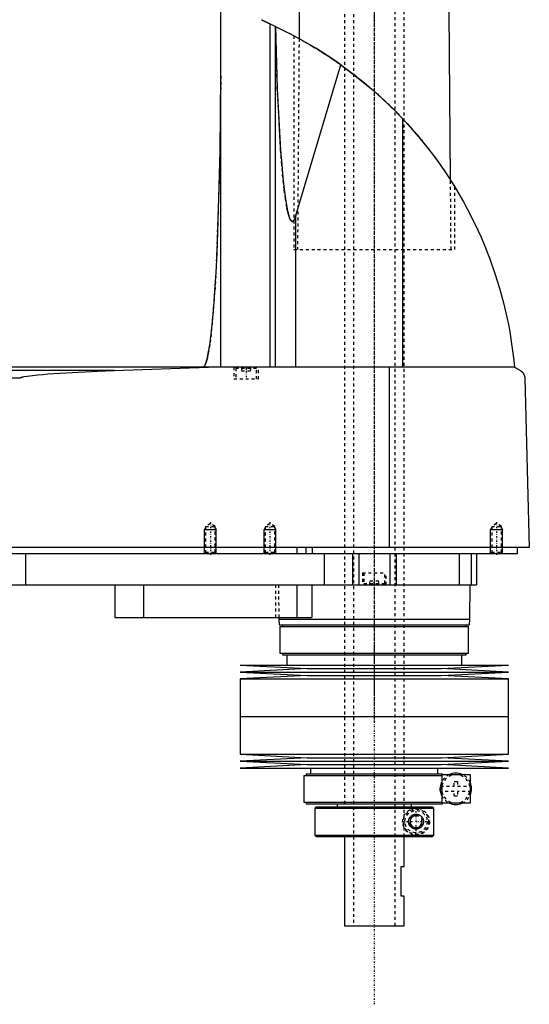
# Model space of a CAD drawing. Extents: x -139 to 702, y -137 to 442.
# Tile 5 of 6: x 531 to 702, y -137 to 194. Entities that reach past the tile are written whole.
import ezdxf

# ---------------------------------------------------------------- set-up
doc = ezdxf.new("R2010")
doc.units = 0
doc.linetypes.add('CENTER', pattern=[1.5, 0.45, -0.5, 0.05, -0.5])
doc.linetypes.add('DASHED', pattern=[2, 1, -1])
for name, color, linetype in [('AM_0', 7, 'CONTINUOUS'), ('AM_10', 7, 'CONTINUOUS'), ('AM_3', 7, 'DASHED'), ('AM_7', 7, 'CENTER')]:
    doc.layers.add(name, color=color, linetype=linetype)

msp = doc.modelspace()

# ---------------------------------------------------------------- linework, layer by layer
at = {"layer": 'AM_0', "color": 7, "linetype": 'CONTINUOUS'}
for p, q in [((598.5, 77.05), (598.5, 200.01)), ((624.83, 196.5), (624.76, 187.27)), ((675.58, 139.77), (675.17, 196.5)), ((615.04, 77.05), (615.04, 192.21)), ((615.04, 192.21), (621.5, 189)), ((616.82, 77.05), (616.82, 191.34)), ((623, 188.22), (624.76, 187.27)), ((623.7, 127.93), (638.83, 178.45)), ((659.54, 77.05), (659.54, 160.38)), ((675.58, 139.76), (677, 137.5)), ((623.7, 77.05), (623.7, 127.93)), ((697, 77.05), (305.5, 77.05)), ((562.76, 75.85), (594.4, 77.05)), ((655.15, 16.5), (655.15, 77.05)), ((697, 77.05), (699, 75.85)), ((562.76, 75.85), (352.3, 75.85)), ((531.04, 73.35), (385.14, 73.35)), ((700.5, 73.35), (702, 16.5)), ((702, 16.5), (300.5, 16.5)), ((344, 14.5), (698, 14.5)), ((533, 14.5), (533, 4)), ((624, 16.5), (624, 14.5)), ((627, 16.5), (627, 14.5)), ((629.15, 16.5), (629.15, 14.5)), ((633.21, 14.5), (633.21, 4)), ((642.7, 14.5), (642.7, 4)), ((644.81, 14.5), (644.81, 4)), ((655.19, 14.5), (655.19, 4)), ((657.3, 14.5), (657.3, 4)), ((678.5, 14.5), (678.5, 4)), ((682.5, 14.5), (682.5, 4)), ((684.3, 14.5), (684.3, 4)), ((698, 14.5), (698, 16.5)), ((488, 4), (684.3, 4)), ((563, 4), (563, -7)), ((572.56, 4), (572.56, -7)), ((624, 4), (624, -7)), ((629, 4), (629, -7)), ((682, -7.5), (682.17, 4)), ((563, -7), (629, -7)), ((617.99, -7), (618, -7.5)), ((618, -7.5), (618.1, -9.5)), ((618, -7.5), (682, -7.5)), ((618.1, -9.5), (681.9, -9.5)), ((619.15, -9.5), (619.15, -10)), ((680.85, -10), (680.85, -9.5)), ((681.9, -9.5), (682, -7.5)), ((618.35, -10), (618.35, -19)), ((618.35, -10), (681.65, -10)), ((681.65, -19), (681.65, -10)), ((618.35, -19), (681.65, -19)), ((619.15, -19), (619.15, -19.5)), ((619.15, -19.5), (680.85, -19.5)), ((620.65, -19.5), (620.65, -23)), ((679.35, -23), (679.35, -19.5)), ((680.85, -19.5), (680.85, -19)), ((605, -23), (627.5, -24.15)), ((605, -23), (695, -23)), ((672.5, -24.15), (695, -23)), ((627.5, -24.15), (605, -25.3)), ((605, -25.3), (627.5, -26.45)), ((605, -25.3), (695, -25.3)), ((627.5, -24.15), (672.5, -24.15)), ((695, -25.3), (672.5, -24.15)), ((672.5, -26.45), (695, -25.3)), ((627.5, -26.45), (605, -27.6)), ((605, -27.6), (605, -40.25)), ((605, -27.6), (695, -27.6)), ((627.5, -26.45), (672.5, -26.45)), ((695, -27.6), (672.5, -26.45)), ((695, -40.25), (695, -27.6)), ((605, -40.25), (695, -40.25)), ((605, -40.25), (605, -52.9)), ((605, -40.25), (695, -40.25)), ((695, -52.9), (695, -40.25)), ((605, -52.9), (627.5, -54.05)), ((605, -52.9), (695, -52.9)), ((627.5, -54.05), (605, -55.2)), ((605, -55.2), (627.5, -56.35)), ((605, -55.2), (695, -55.2)), ((627.5, -54.05), (672.5, -54.05)), ((672.5, -54.05), (695, -52.9)), ((695, -55.2), (672.5, -54.05)), ((672.5, -56.35), (695, -55.2)), ((627.5, -56.35), (605, -57.5)), ((605, -57.5), (695, -57.5)), ((627.5, -56.35), (672.5, -56.35)), ((628.65, -57.5), (628.65, -59.5)), ((671.35, -59.5), (671.35, -57.5)), ((695, -57.5), (672.5, -56.35)), ((626.35, -60), (626.35, -69)), ((626.35, -60), (672.8, -60)), ((627.15, -59.5), (627.15, -60)), ((627.15, -59.5), (672.85, -59.5)), ((672.8, -59.7), (682.15, -59.7)), ((672.8, -69.3), (672.8, -59.7)), ((672.85, -59.7), (672.85, -59.5)), ((682.15, -59.7), (682.15, -69.3)), ((626.35, -69), (672.8, -69)), ((627.15, -69), (627.15, -69.5)), ((682.15, -69.3), (672.8, -69.3)), ((672.85, -69.5), (672.85, -69.3)), ((627.15, -69.5), (672.85, -69.5)), ((630.5, -70.5), (630, -71)), ((630, -71), (630, -80)), ((630, -71), (669.99, -71)), ((630.5, -70.5), (669.49, -70.5)), ((637.5, -69.5), (637.5, -70.5)), ((662.5, -70.5), (662.5, -69.5)), ((669.99, -71), (669.49, -70.5)), ((669.99, -80), (669.99, -71)), ((630, -80), (630.5, -80.5)), ((630, -80), (669.99, -80)), ((630.5, -80.5), (669.49, -80.5)), ((640, -80.5), (640, -110.5)), ((660, -90.5), (660, -80.5)), ((669.49, -80.5), (669.99, -80)), ((659, -100.5), (659, -90.5)), ((659, -90.5), (660, -90.5)), ((660, -100.5), (659, -100.5)), ((660, -110.5), (660, -100.5)), ((640, -110.5), (660, -110.5))]:
    msp.add_line(p, q, dxfattribs=at)
for points in [[(612.13, 193.63, 0), (612.3, 193.55, 0), (612.38, 193.51, 0), (612.47, 193.47, 0), (612.63, 193.39, 0), (612.79, 193.31, 0), (612.87, 193.27, 0), (612.95, 193.23, 0), (613.1, 193.16, 0), (613.24, 193.09, 0), (613.32, 193.05, 0), (613.39, 193.02, 0), (613.53, 192.95, 0), (613.67, 192.88, 0), (613.81, 192.82, 0), (613.94, 192.75, 0), (614.07, 192.69, 0), (614.13, 192.66, 0), (614.19, 192.63, 0), (614.31, 192.57, 0), (614.42, 192.51, 0), (614.53, 192.46, 0), (614.64, 192.41, 0), (614.74, 192.36, 0), (614.79, 192.34, 0), (614.83, 192.32, 0), (614.92, 192.27, 0), (615, 192.23, 0), (615.04, 192.21, 0)], [(616.84, 191.33, 0), (617.47, 170.39, 0), (618.57, 149.87, 0), (618.94, 145, 0), (619.34, 140.63, 0), (619.54, 138.64, 0), (619.75, 136.79, 0), (620.19, 133.5, 0), (620.63, 130.78, 0), (620.9, 129.47, 0), (620.98, 129.13, 0), (621.06, 128.81, 0), (621.09, 128.65, 0), (621.13, 128.5, 0), (621.21, 128.22, 0), (621.29, 127.95, 0), (621.37, 127.69, 0), (621.45, 127.46, 0), (621.52, 127.24, 0), (621.56, 127.13, 0), (621.6, 127.03, 0), (621.68, 126.85, 0), (621.76, 126.68, 0), (621.84, 126.53, 0), (621.92, 126.39, 0), (621.97, 126.32, 0), (621.98, 126.3, 0), (621.99, 126.29, 0), (622, 126.28, 0), (622.01, 126.27, 0), (622.02, 126.25, 0), (622.03, 126.23, 0), (622.04, 126.22, 0), (622.05, 126.22, 0), (622.06, 126.2, 0), (622.07, 126.18, 0), (622.08, 126.18, 0), (622.09, 126.17, 0), (622.1, 126.15, 0), (622.11, 126.14, 0), (622.13, 126.13, 0), (622.14, 126.11, 0), (622.15, 126.1, 0), (622.16, 126.09, 0), (622.16, 126.09, 0), (622.18, 126.08, 0), (622.19, 126.06, 0), (622.2, 126.05, 0), (622.22, 126.04, 0), (622.23, 126.03, 0), (622.24, 126.03, 0), (622.24, 126.02, 0), (622.26, 126.01, 0), (622.27, 126.01, 0), (622.28, 126, 0), (622.28, 126, 0), (622.3, 125.99, 0), (622.31, 125.98, 0), (622.32, 125.98, 0), (622.32, 125.98, 0), (622.34, 125.97, 0), (622.35, 125.97, 0), (622.36, 125.96, 0), (622.38, 125.96, 0), (622.39, 125.95, 0), (622.4, 125.95, 0), (622.4, 125.95, 0), (622.42, 125.94, 0), (622.43, 125.94, 0), (622.44, 125.94, 0), (622.46, 125.94, 0), (622.47, 125.94, 0), (622.48, 125.94, 0), (622.48, 125.94, 0), (622.5, 125.94, 0), (622.51, 125.94, 0), (622.52, 125.94, 0), (622.52, 125.94, 0), (622.54, 125.94, 0), (622.55, 125.94, 0), (622.56, 125.94, 0), (622.56, 125.94, 0), (622.58, 125.94, 0), (622.59, 125.95, 0), (622.6, 125.95, 0), (622.62, 125.95, 0), (622.63, 125.96, 0), (622.64, 125.96, 0), (622.64, 125.96, 0), (622.66, 125.97, 0), (622.67, 125.97, 0), (622.68, 125.98, 0), (622.7, 125.99, 0), (622.71, 125.99, 0), (622.72, 126, 0), (622.72, 126, 0), (622.74, 126.01, 0), (622.75, 126.02, 0), (622.76, 126.03, 0), (622.78, 126.04, 0), (622.79, 126.05, 0), (622.8, 126.05, 0), (622.8, 126.06, 0), (622.82, 126.07, 0), (622.83, 126.08, 0), (622.84, 126.09, 0), (622.86, 126.11, 0), (622.87, 126.12, 0), (622.88, 126.13, 0), (622.88, 126.13, 0), (622.9, 126.15, 0), (622.91, 126.16, 0), (622.92, 126.18, 0), (622.94, 126.19, 0), (622.95, 126.21, 0), (622.96, 126.22, 0), (622.96, 126.22, 0), (622.97, 126.24, 0), (622.99, 126.26, 0), (622.99, 126.27, 0), (623, 126.28, 0), (623.01, 126.3, 0), (623.03, 126.31, 0), (623.03, 126.32, 0), (623.04, 126.33, 0), (623.05, 126.35, 0), (623.07, 126.37, 0), (623.11, 126.45, 0), (623.19, 126.59, 0), (623.27, 126.75, 0), (623.35, 126.92, 0), (623.43, 127.12, 0), (623.47, 127.22, 0), (623.51, 127.33, 0), (623.59, 127.55, 0), (623.67, 127.8, 0), (623.7, 127.93, 0)], [(638.83, 178.45, 0), (636.05, 180.38, 0), (630.36, 184.04, 0), (624.49, 187.42, 0), (621.5, 189, 0)], [(638.83, 178.45, 0), (642.52, 175.73, 0), (649.63, 169.92, 0), (656.34, 163.67, 0), (659.54, 160.38, 0)], [(592.5, 77.05, 0), (592.51, 77.05, 0), (592.52, 77.05, 0), (592.54, 77.05, 0), (592.54, 77.05, 0), (592.55, 77.05, 0), (592.57, 77.06, 0), (592.58, 77.06, 0), (592.59, 77.06, 0), (592.61, 77.07, 0), (592.62, 77.07, 0), (592.63, 77.07, 0), (592.64, 77.08, 0), (592.65, 77.08, 0), (592.67, 77.09, 0), (592.68, 77.09, 0), (592.7, 77.1, 0), (592.71, 77.11, 0), (592.72, 77.11, 0), (592.73, 77.12, 0), (592.74, 77.13, 0), (592.75, 77.14, 0), (592.76, 77.14, 0), (592.77, 77.15, 0), (592.78, 77.16, 0), (592.8, 77.17, 0), (592.81, 77.18, 0), (592.81, 77.18, 0), (592.83, 77.2, 0), (592.84, 77.21, 0), (592.86, 77.22, 0), (592.87, 77.24, 0), (592.89, 77.25, 0), (592.89, 77.26, 0), (592.9, 77.27, 0), (592.91, 77.28, 0), (592.93, 77.3, 0), (592.94, 77.32, 0), (592.96, 77.33, 0), (592.97, 77.35, 0), (592.98, 77.36, 0), (592.99, 77.37, 0), (593, 77.39, 0), (593.02, 77.41, 0), (593.03, 77.43, 0), (593.04, 77.45, 0), (593.06, 77.48, 0), (593.07, 77.49, 0), (593.07, 77.5, 0), (593.09, 77.52, 0), (593.1, 77.54, 0), (593.15, 77.63, 0), (593.24, 77.8, 0), (593.28, 77.89, 0), (593.33, 77.98, 0), (593.41, 78.19, 0), (593.5, 78.41, 0), (593.58, 78.66, 0), (593.67, 78.93, 0), (593.76, 79.22, 0), (593.8, 79.37, 0), (593.84, 79.52, 0), (593.93, 79.85, 0), (594.01, 80.2, 0), (594.05, 80.38, 0), (594.3, 81.58, 0), (594.8, 84.49, 0), (595.27, 88.1, 0), (595.72, 92.36, 0), (596.15, 97.25, 0), (596.55, 102.74, 0), (596.74, 105.69, 0), (596.92, 108.77, 0), (597.26, 115.3, 0), (597.56, 122.29, 0), (598.3, 149.52, 0), (598.5, 174.82, 0)], [(659.54, 160.38, 0), (661.41, 158.34, 0), (664.99, 154.24, 0), (668.3, 150.11, 0), (669.89, 148.01, 0), (671.45, 145.88, 0), (674.44, 141.53, 0), (677.27, 137.05, 0), (679.93, 132.47, 0), (682.42, 127.8, 0), (684.72, 123.04, 0), (685.8, 120.64, 0), (686.83, 118.23, 0), (688.74, 113.37, 0), (690.47, 108.47, 0), (691.99, 103.56, 0), (693.33, 98.65, 0), (694.47, 93.75, 0), (694.97, 91.32, 0), (695.42, 88.89, 0), (696.18, 84.09, 0), (696.77, 79.37, 0), (697, 77.05, 0)], [(531.04, 73.35, 0), (531.05, 73.35, 0), (531.05, 73.36, 0), (531.06, 73.37, 0), (531.06, 73.37, 0), (531.06, 73.37, 0), (531.07, 73.38, 0), (531.07, 73.38, 0), (531.08, 73.39, 0), (531.09, 73.39, 0), (531.09, 73.4, 0), (531.09, 73.4, 0), (531.1, 73.4, 0), (531.1, 73.41, 0), (531.11, 73.41, 0), (531.13, 73.43, 0), (531.15, 73.44, 0), (531.17, 73.45, 0), (531.22, 73.48, 0), (531.26, 73.5, 0), (531.3, 73.52, 0), (531.35, 73.54, 0), (531.4, 73.56, 0), (531.42, 73.57, 0), (531.44, 73.57, 0), (531.49, 73.59, 0), (531.54, 73.61, 0), (531.69, 73.65, 0), (531.83, 73.69, 0), (531.96, 73.73, 0), (532.24, 73.79, 0), (532.52, 73.85, 0), (533.54, 74.02, 0), (535.34, 74.26, 0), (536.23, 74.36, 0), (537.11, 74.45, 0), (538.78, 74.6, 0), (540.47, 74.74, 0), (546.52, 75.14, 0), (557.28, 75.66, 0), (562.76, 75.85, 0)], [(699, 75.85, 0), (699.06, 75.82, 0), (699.17, 75.75, 0), (699.27, 75.67, 0), (699.33, 75.63, 0), (699.38, 75.59, 0), (699.48, 75.51, 0), (699.58, 75.41, 0), (699.67, 75.32, 0), (699.77, 75.22, 0), (699.86, 75.11, 0), (699.9, 75.06, 0), (699.94, 75, 0), (700.02, 74.88, 0), (700.1, 74.75, 0), (700.18, 74.59, 0), (700.26, 74.43, 0), (700.3, 74.32, 0), (700.32, 74.29, 0), (700.33, 74.26, 0), (700.33, 74.24, 0), (700.34, 74.22, 0), (700.35, 74.19, 0), (700.36, 74.16, 0), (700.37, 74.14, 0), (700.37, 74.12, 0), (700.38, 74.09, 0), (700.39, 74.05, 0), (700.4, 74.04, 0), (700.4, 74.02, 0), (700.41, 73.98, 0), (700.42, 73.94, 0), (700.43, 73.9, 0), (700.44, 73.86, 0), (700.45, 73.82, 0), (700.45, 73.8, 0), (700.46, 73.78, 0), (700.46, 73.73, 0), (700.47, 73.68, 0), (700.48, 73.63, 0), (700.48, 73.58, 0), (700.49, 73.53, 0), (700.49, 73.51, 0), (700.49, 73.48, 0), (700.5, 73.43, 0), (700.5, 73.4, 0), (700.5, 73.39, 0), (700.5, 73.38, 0), (700.5, 73.38, 0), (700.5, 73.37, 0), (700.5, 73.36, 0), (700.5, 73.35, 0), (700.5, 73.35, 0)], [(661.5, -75.5, 0), (661.5, -75.49, 0), (661.5, -75.46, 0), (661.5, -75.43, 0), (661.5, -75.41, 0), (661.5, -75.4, 0), (661.5, -75.37, 0), (661.5, -75.34, 0), (661.51, -75.31, 0), (661.51, -75.28, 0), (661.51, -75.26, 0), (661.51, -75.24, 0), (661.52, -75.23, 0), (661.52, -75.2, 0), (661.52, -75.17, 0), (661.53, -75.14, 0), (661.53, -75.11, 0), (661.54, -75.08, 0), (661.54, -75.07, 0), (661.54, -75.05, 0), (661.55, -75.02, 0), (661.55, -75, 0), (661.55, -74.98, 0), (661.56, -74.97, 0), (661.56, -74.94, 0), (661.57, -74.91, 0), (661.57, -74.9, 0), (661.58, -74.88, 0), (661.59, -74.85, 0), (661.59, -74.82, 0), (661.6, -74.8, 0), (661.61, -74.77, 0), (661.62, -74.74, 0), (661.62, -74.73, 0), (661.63, -74.71, 0), (661.64, -74.68, 0), (661.65, -74.66, 0), (661.66, -74.63, 0), (661.67, -74.6, 0), (661.68, -74.58, 0), (661.68, -74.56, 0), (661.69, -74.55, 0), (661.7, -74.52, 0), (661.71, -74.49, 0), (661.72, -74.47, 0), (661.73, -74.44, 0), (661.75, -74.42, 0), (661.75, -74.4, 0), (661.76, -74.39, 0), (661.77, -74.37, 0), (661.79, -74.34, 0), (661.8, -74.31, 0), (661.81, -74.29, 0), (661.83, -74.27, 0), (661.83, -74.25, 0), (661.84, -74.24, 0), (661.85, -74.22, 0), (661.87, -74.19, 0), (661.88, -74.17, 0), (661.9, -74.15, 0), (661.91, -74.12, 0), (661.92, -74.11, 0), (661.93, -74.1, 0), (661.94, -74.08, 0), (661.96, -74.05, 0), (661.97, -74.04, 0), (662.02, -73.98, 0), (662.12, -73.86, 0), (662.22, -73.75, 0), (662.33, -73.64, 0), (662.44, -73.54, 0), (662.56, -73.45, 0), (662.62, -73.41, 0), (662.69, -73.37, 0), (662.81, -73.3, 0), (662.94, -73.23, 0), (663.01, -73.21, 0), (663.07, -73.18, 0), (663.21, -73.13, 0), (663.34, -73.09, 0), (663.41, -73.07, 0), (663.47, -73.06, 0), (663.6, -73.03, 0), (663.73, -73.01, 0), (663.86, -73, 0), (663.98, -73, 0), (664.11, -73, 0), (664.17, -73.01, 0), (664.23, -73.01, 0), (664.35, -73.03, 0), (664.48, -73.05, 0), (664.6, -73.07, 0), (664.72, -73.11, 0), (664.84, -73.15, 0), (664.9, -73.17, 0), (664.96, -73.19, 0), (665.08, -73.24, 0), (665.19, -73.3, 0), (665.3, -73.37, 0), (665.41, -73.44, 0), (665.51, -73.51, 0), (665.56, -73.55, 0), (665.61, -73.59, 0), (665.71, -73.68, 0), (665.8, -73.77, 0), (665.89, -73.86, 0), (665.97, -73.97, 0), (666.06, -74.08, 0), (666.1, -74.14, 0), (666.13, -74.2, 0), (666.21, -74.33, 0), (666.25, -74.41, 0), (666.26, -74.43, 0), (666.27, -74.45, 0), (666.28, -74.46, 0), (666.28, -74.48, 0), (666.29, -74.5, 0), (666.3, -74.52, 0), (666.31, -74.55, 0), (666.32, -74.57, 0), (666.33, -74.6, 0), (666.34, -74.61, 0), (666.34, -74.62, 0), (666.35, -74.65, 0), (666.36, -74.67, 0), (666.37, -74.7, 0), (666.38, -74.72, 0), (666.38, -74.75, 0), (666.39, -74.76, 0), (666.39, -74.77, 0), (666.4, -74.8, 0), (666.41, -74.82, 0), (666.41, -74.85, 0), (666.42, -74.88, 0), (666.43, -74.9, 0), (666.43, -74.92, 0), (666.43, -74.93, 0), (666.44, -74.96, 0), (666.45, -74.98, 0), (666.45, -75, 0), (666.45, -75.01, 0), (666.46, -75.04, 0), (666.46, -75.07, 0), (666.46, -75.08, 0), (666.47, -75.09, 0), (666.47, -75.12, 0), (666.48, -75.15, 0), (666.48, -75.18, 0), (666.48, -75.2, 0), (666.49, -75.23, 0), (666.49, -75.25, 0), (666.49, -75.26, 0), (666.49, -75.29, 0), (666.49, -75.32, 0), (666.5, -75.34, 0), (666.5, -75.37, 0), (666.5, -75.4, 0), (666.5, -75.41, 0), (666.5, -75.43, 0), (666.5, -75.46, 0), (666.5, -75.49, 0), (666.5, -75.5, 0), (666.5, -75.51, 0), (666.5, -75.54, 0), (666.5, -75.57, 0), (666.5, -75.59, 0), (666.5, -75.6, 0), (666.5, -75.63, 0), (666.5, -75.66, 0), (666.49, -75.68, 0), (666.49, -75.71, 0), (666.49, -75.74, 0), (666.49, -75.75, 0), (666.49, -75.77, 0), (666.48, -75.8, 0), (666.48, -75.82, 0), (666.48, -75.85, 0), (666.47, -75.88, 0), (666.47, -75.91, 0), (666.46, -75.92, 0), (666.46, -75.93, 0), (666.46, -75.96, 0), (666.45, -75.99, 0), (666.45, -76, 0), (666.45, -76.02, 0), (666.44, -76.04, 0), (666.43, -76.07, 0), (666.43, -76.08, 0), (666.43, -76.1, 0), (666.42, -76.12, 0), (666.41, -76.15, 0), (666.41, -76.18, 0), (666.4, -76.2, 0), (666.39, -76.23, 0), (666.39, -76.24, 0), (666.38, -76.25, 0), (666.38, -76.28, 0), (666.37, -76.3, 0), (666.36, -76.33, 0), (666.35, -76.35, 0), (666.34, -76.38, 0), (666.34, -76.39, 0), (666.33, -76.4, 0), (666.32, -76.43, 0), (666.31, -76.45, 0), (666.3, -76.48, 0), (666.29, -76.5, 0), (666.28, -76.52, 0), (666.28, -76.54, 0), (666.27, -76.55, 0), (666.26, -76.57, 0), (666.25, -76.59, 0), (666.21, -76.67, 0), (666.13, -76.8, 0), (666.1, -76.86, 0), (666.06, -76.92, 0), (665.97, -77.03, 0), (665.89, -77.14, 0), (665.8, -77.23, 0), (665.71, -77.32, 0), (665.61, -77.41, 0), (665.56, -77.45, 0), (665.51, -77.49, 0), (665.41, -77.56, 0), (665.3, -77.63, 0), (665.19, -77.7, 0), (665.08, -77.76, 0), (664.96, -77.81, 0), (664.9, -77.83, 0), (664.84, -77.85, 0), (664.72, -77.89, 0), (664.6, -77.93, 0), (664.48, -77.95, 0), (664.35, -77.97, 0), (664.23, -77.99, 0), (664.17, -77.99, 0), (664.11, -78, 0), (663.98, -78, 0), (663.86, -78, 0), (663.73, -77.99, 0), (663.6, -77.97, 0), (663.47, -77.94, 0), (663.41, -77.93, 0), (663.34, -77.91, 0), (663.21, -77.87, 0), (663.07, -77.82, 0), (663.01, -77.79, 0), (662.94, -77.77, 0), (662.81, -77.7, 0), (662.69, -77.63, 0), (662.62, -77.59, 0), (662.56, -77.55, 0), (662.44, -77.46, 0), (662.33, -77.36, 0), (662.22, -77.25, 0), (662.12, -77.14, 0), (662.02, -77.02, 0), (661.97, -76.96, 0), (661.96, -76.95, 0), (661.94, -76.92, 0), (661.93, -76.9, 0), (661.92, -76.89, 0), (661.91, -76.88, 0), (661.9, -76.85, 0), (661.88, -76.83, 0), (661.87, -76.81, 0), (661.85, -76.78, 0), (661.84, -76.76, 0), (661.83, -76.75, 0), (661.83, -76.73, 0), (661.81, -76.71, 0), (661.8, -76.69, 0), (661.79, -76.66, 0), (661.77, -76.63, 0), (661.76, -76.61, 0), (661.75, -76.6, 0), (661.75, -76.58, 0), (661.73, -76.56, 0), (661.72, -76.53, 0), (661.71, -76.51, 0), (661.7, -76.48, 0), (661.69, -76.45, 0), (661.68, -76.44, 0), (661.68, -76.42, 0), (661.67, -76.4, 0), (661.66, -76.37, 0), (661.65, -76.34, 0), (661.64, -76.32, 0), (661.63, -76.29, 0), (661.62, -76.27, 0), (661.62, -76.26, 0), (661.61, -76.23, 0), (661.6, -76.2, 0), (661.59, -76.18, 0), (661.59, -76.15, 0), (661.58, -76.12, 0), (661.57, -76.1, 0), (661.57, -76.09, 0), (661.56, -76.06, 0), (661.56, -76.03, 0), (661.55, -76.02, 0), (661.55, -76, 0), (661.55, -75.98, 0), (661.54, -75.95, 0), (661.54, -75.93, 0), (661.54, -75.92, 0), (661.53, -75.89, 0), (661.53, -75.86, 0), (661.52, -75.83, 0), (661.52, -75.8, 0), (661.52, -75.77, 0), (661.51, -75.76, 0), (661.51, -75.74, 0), (661.51, -75.72, 0), (661.51, -75.69, 0), (661.5, -75.66, 0), (661.5, -75.63, 0), (661.5, -75.6, 0), (661.5, -75.59, 0), (661.5, -75.57, 0), (661.5, -75.54, 0), (661.5, -75.51, 0), (661.5, -75.5, 0)]]:
    msp.add_polyline3d(points, dxfattribs=at)
for start, end in [(66.1045, 113.8955), (336.1045, 23.8955), (246.1045, 293.8955)]:
    msp.add_arc((677.35, -64.5), 5.25, start, end, dxfattribs=at)
at = {"layer": 'AM_10', "color": 7, "linetype": 'CONTINUOUS'}
for p, q in [((593.38, 23.16), (593, 22.5)), ((596.62, 23.16), (597, 22.5)), ((613.38, 23.16), (613, 22.5)), ((616.62, 23.16), (617, 22.5)), ((689.38, 23.16), (689, 22.5)), ((692.62, 23.16), (693, 22.5)), ((593, 14.5), (593, 22.5)), ((593, 22.5), (597, 22.5)), ((597, 14.5), (597, 22.5)), ((613, 14.5), (613, 22.5)), ((613, 22.5), (617, 22.5)), ((617, 14.5), (617, 22.5)), ((689, 14.5), (689, 22.5)), ((689, 22.5), (693, 22.5)), ((693, 14.5), (693, 22.5))]:
    msp.add_line(p, q, dxfattribs=at)
msp.add_arc((664, -75.5), 2.01, 75, 15, dxfattribs=at)
at = {"layer": 'AM_3', "color": 6, "linetype": 'DASHED'}
for p, q in [((643, 415.5), (643, -110.5)), ((657, -110.5), (657, 415.5)), ((640, 403.5), (640, -70.5)), ((660, -80.5), (660, 403.5)), ((623, 188.22), (623, 116.5)), ((624.76, 187.27), (624.25, 116.5)), ((675.75, 116.5), (675.58, 139.77)), ((677, 116.5), (677, 137.5)), ((623, 116.5), (677, 116.5)), ((602.85, 77.05), (602.85, 73.05)), ((603.9, 77.05), (603.5, 76.65)), ((603.5, 76.65), (603.5, 73.05)), ((603.5, 76.65), (610.5, 76.65)), ((605.5, 77.05), (605.5, 75.8)), ((607, 77.05), (607, 75.8)), ((608.5, 77.05), (608.5, 75.8)), ((610.5, 76.65), (610.1, 77.05)), ((610.5, 73.05), (610.5, 76.65)), ((611.15, 73.05), (611.15, 77.05)), ((602.85, 73.05), (611.15, 73.05)), ((605.5, 75.8), (608.5, 75.8)), ((595, 24.5), (593.38, 23.56)), ((593.38, 23.56), (593.38, 14.88)), ((593.38, 23.56), (596.62, 23.56)), ((596.62, 23.56), (595, 24.5)), ((596.62, 14.88), (596.62, 23.56)), ((615, 24.5), (613.38, 23.56)), ((613.38, 23.56), (613.38, 14.88)), ((613.38, 23.56), (616.62, 23.56)), ((616.62, 23.56), (615, 24.5)), ((616.62, 14.88), (616.62, 23.56)), ((691, 24.5), (689.38, 23.56)), ((689.38, 23.56), (689.38, 14.88)), ((689.38, 23.56), (692.62, 23.56)), ((692.62, 23.56), (691, 24.5)), ((692.62, 14.88), (692.62, 23.56)), ((593.38, 14.88), (593, 14.5)), ((593.38, 14.88), (596.62, 14.88)), ((597, 14.5), (596.62, 14.88)), ((613.38, 14.88), (613, 14.5)), ((613.38, 14.88), (616.62, 14.88)), ((617, 14.5), (616.62, 14.88)), ((678.5, 14.5), (678.5, 4)), ((689.38, 14.88), (689, 14.5)), ((689.38, 14.88), (692.62, 14.88)), ((693, 14.5), (692.62, 14.88)), ((646, 8), (646, 4)), ((646, 8), (654, 8)), ((646.5, 8), (646.5, 4.4)), ((653.5, 4.4), (653.5, 8)), ((654, 4), (654, 8)), ((616.85, 4), (616.85, -7)), ((617.83, 4), (617.99, -7)), ((646.5, 4.4), (646.9, 4)), ((646.5, 4.4), (653.5, 4.4)), ((648.5, 4), (648.5, 5.25)), ((651.5, 5.25), (648.5, 5.25)), ((650, 4), (650, 5.25)), ((651.5, 4), (651.5, 5.25)), ((653.1, 4), (653.5, 4.4)), ((672.59, -66.72), (672.59, -62.28)), ((676.75, -62), (677.95, -62)), ((676.75, -63.6), (676.75, -62)), ((677.95, -62), (677.95, -63.6)), ((672.15, -65.22), (672.15, -63.78)), ((672.18, -63.6), (676.75, -63.6)), ((676.75, -65.4), (672.18, -65.4)), ((676.75, -67), (676.75, -65.4)), ((677.95, -63.6), (682.5, -63.6)), ((677.95, -65.4), (677.95, -67)), ((682.5, -65.4), (677.95, -65.4)), ((682.5, -63.6), (682.5, -65.4)), ((677.95, -67), (676.75, -67)), ((659.97, -80.5), (659.97, -70.5)), ((669.49, -70.5), (669.61, -70.62)), ((669.73, -70.75), (669.86, -70.87)), ((662, -74.35), (664, -73.19)), ((662, -76.65), (662, -74.35)), ((664, -73.19), (666, -74.35)), ((666, -74.35), (666, -76.65)), ((664, -77.81), (662, -76.65)), ((666, -76.65), (664, -77.81)), ((669.61, -80.38), (669.49, -80.5)), ((669.99, -80), (669.73, -80.25))]:
    msp.add_line(p, q, dxfattribs=at)
for points in [[(623.7, 127.93, 0), (623.67, 127.8, 0), (623.59, 127.55, 0), (623.51, 127.33, 0), (623.47, 127.22, 0), (623.43, 127.12, 0), (623.35, 126.92, 0), (623.27, 126.75, 0), (623.19, 126.59, 0), (623.11, 126.45, 0), (623.03, 126.32, 0), (622.99, 126.27, 0), (622.99, 126.26, 0), (622.97, 126.24, 0), (622.96, 126.22, 0), (622.96, 126.22, 0), (622.95, 126.21, 0), (622.94, 126.19, 0), (622.92, 126.18, 0), (622.91, 126.16, 0), (622.9, 126.15, 0), (622.88, 126.13, 0), (622.88, 126.13, 0), (622.87, 126.12, 0), (622.86, 126.11, 0), (622.84, 126.09, 0), (622.83, 126.08, 0), (622.82, 126.07, 0), (622.8, 126.06, 0), (622.8, 126.05, 0), (622.79, 126.05, 0), (622.78, 126.04, 0), (622.76, 126.03, 0), (622.75, 126.02, 0), (622.74, 126.01, 0), (622.72, 126, 0), (622.72, 126, 0), (622.71, 125.99, 0), (622.7, 125.99, 0), (622.68, 125.98, 0), (622.67, 125.97, 0), (622.66, 125.97, 0), (622.64, 125.96, 0), (622.64, 125.96, 0), (622.63, 125.96, 0), (622.62, 125.95, 0), (622.6, 125.95, 0), (622.59, 125.95, 0), (622.58, 125.94, 0), (622.56, 125.94, 0), (622.56, 125.94, 0), (622.55, 125.94, 0), (622.54, 125.94, 0), (622.52, 125.94, 0), (622.52, 125.94, 0), (622.51, 125.94, 0), (622.5, 125.94, 0), (622.48, 125.94, 0), (622.48, 125.94, 0), (622.47, 125.94, 0), (622.46, 125.94, 0), (622.44, 125.94, 0), (622.43, 125.94, 0), (622.42, 125.94, 0), (622.4, 125.95, 0), (622.4, 125.95, 0), (622.39, 125.95, 0), (622.38, 125.96, 0), (622.36, 125.96, 0), (622.35, 125.97, 0), (622.34, 125.97, 0), (622.32, 125.98, 0), (622.32, 125.98, 0), (622.31, 125.98, 0), (622.3, 125.99, 0), (622.28, 126, 0), (622.28, 126, 0), (622.27, 126.01, 0), (622.26, 126.01, 0), (622.24, 126.02, 0), (622.24, 126.03, 0), (622.23, 126.03, 0), (622.22, 126.04, 0), (622.2, 126.05, 0), (622.19, 126.06, 0), (622.18, 126.08, 0), (622.16, 126.09, 0), (622.16, 126.09, 0), (622.15, 126.1, 0), (622.14, 126.11, 0), (622.13, 126.13, 0), (622.11, 126.14, 0), (622.1, 126.15, 0), (622.09, 126.17, 0), (622.08, 126.18, 0), (622.07, 126.18, 0), (622.06, 126.2, 0), (622.05, 126.22, 0), (622.04, 126.22, 0), (622.03, 126.23, 0), (622.02, 126.25, 0), (622.01, 126.27, 0), (622, 126.28, 0), (621.99, 126.29, 0), (621.98, 126.3, 0), (621.97, 126.32, 0), (621.92, 126.39, 0), (621.84, 126.53, 0), (621.76, 126.68, 0), (621.68, 126.85, 0), (621.6, 127.03, 0), (621.56, 127.13, 0), (621.52, 127.24, 0), (621.45, 127.46, 0), (621.37, 127.69, 0), (621.29, 127.95, 0), (621.21, 128.22, 0), (621.13, 128.5, 0), (621.09, 128.65, 0), (621.06, 128.81, 0), (620.98, 129.13, 0), (620.9, 129.47, 0), (620.63, 130.78, 0), (620.19, 133.5, 0), (619.75, 136.79, 0), (619.54, 138.64, 0), (619.34, 140.63, 0), (618.94, 145, 0), (618.57, 149.87, 0), (617.47, 170.39, 0), (616.84, 191.33, 0)], [(624.76, 187.27, 0), (624.9, 187.2, 0), (625.19, 187.04, 0), (625.49, 186.87, 0), (625.65, 186.78, 0), (625.82, 186.69, 0), (626.16, 186.49, 0), (626.52, 186.29, 0), (626.9, 186.08, 0), (627.28, 185.86, 0), (627.69, 185.62, 0), (627.89, 185.51, 0), (628.1, 185.38, 0), (628.53, 185.13, 0), (628.97, 184.88, 0), (629.41, 184.61, 0), (629.86, 184.34, 0), (630.32, 184.06, 0), (630.56, 183.92, 0), (630.79, 183.77, 0), (631.28, 183.48, 0), (631.77, 183.17, 0), (632.02, 183.01, 0), (632.27, 182.85, 0), (632.79, 182.53, 0), (633.31, 182.19, 0), (633.58, 182.02, 0), (633.85, 181.84, 0), (634.39, 181.49, 0), (634.95, 181.12, 0), (635.51, 180.75, 0), (636.07, 180.37, 0), (636.65, 179.98, 0), (636.94, 179.78, 0), (637.23, 179.58, 0), (637.81, 179.17, 0), (638.4, 178.76, 0), (638.99, 178.34, 0), (639.59, 177.91, 0), (640.19, 177.47, 0), (640.49, 177.25, 0), (640.79, 177.03, 0), (641.39, 176.58, 0), (642, 176.13, 0), (642.6, 175.67, 0), (643.2, 175.21, 0), (643.8, 174.74, 0), (644.1, 174.5, 0), (644.4, 174.27, 0), (645, 173.79, 0), (645.6, 173.31, 0), (646.19, 172.83, 0), (646.78, 172.35, 0), (647.36, 171.86, 0), (647.65, 171.62, 0), (647.94, 171.38, 0), (648.51, 170.89, 0), (649.08, 170.4, 0), (649.64, 169.92, 0), (650.19, 169.43, 0), (650.74, 168.94, 0), (651.02, 168.7, 0), (651.29, 168.45, 0), (651.84, 167.95, 0), (652.4, 167.44, 0), (652.67, 167.19, 0), (652.95, 166.93, 0), (653.5, 166.42, 0), (654.05, 165.89, 0), (654.33, 165.63, 0), (654.6, 165.37, 0), (655.15, 164.84, 0), (655.69, 164.31, 0), (656.24, 163.77, 0), (656.78, 163.23, 0), (657.32, 162.69, 0), (657.58, 162.41, 0), (657.85, 162.14, 0), (658.38, 161.59, 0), (658.91, 161.04, 0), (659.44, 160.49, 0), (659.96, 159.93, 0), (660.47, 159.38, 0), (660.73, 159.1, 0), (660.98, 158.82, 0), (661.49, 158.26, 0), (661.99, 157.71, 0), (662.48, 157.15, 0), (662.97, 156.59, 0), (663.45, 156.04, 0), (663.69, 155.76, 0), (663.93, 155.48, 0), (664.4, 154.93, 0), (664.87, 154.38, 0), (665.33, 153.83, 0), (665.78, 153.28, 0), (666.22, 152.73, 0), (666.44, 152.46, 0), (666.66, 152.19, 0), (667.09, 151.65, 0), (667.51, 151.12, 0), (667.93, 150.59, 0), (668.34, 150.07, 0), (668.74, 149.55, 0), (668.93, 149.29, 0), (669.13, 149.03, 0), (669.51, 148.52, 0), (669.89, 148.02, 0), (670.07, 147.77, 0), (670.26, 147.52, 0), (670.61, 147.04, 0), (670.97, 146.55, 0), (671.14, 146.31, 0), (671.32, 146.06, 0), (671.67, 145.58, 0), (672.01, 145.09, 0), (672.35, 144.61, 0), (672.68, 144.14, 0), (673, 143.67, 0), (673.16, 143.44, 0), (673.32, 143.21, 0), (673.62, 142.75, 0), (673.92, 142.31, 0), (674.21, 141.88, 0), (674.49, 141.46, 0), (674.75, 141.05, 0), (674.88, 140.86, 0), (675, 140.66, 0), (675.25, 140.29, 0), (675.47, 139.94, 0), (675.58, 139.76, 0)], [(598.5, 174.82, 0), (598.3, 149.52, 0), (596.74, 105.69, 0), (595.27, 88.1, 0), (594.8, 84.49, 0), (594.3, 81.58, 0), (594.05, 80.38, 0), (594.01, 80.2, 0), (593.93, 79.85, 0), (593.84, 79.52, 0), (593.8, 79.37, 0), (593.76, 79.22, 0), (593.67, 78.93, 0), (593.58, 78.66, 0), (593.5, 78.41, 0), (593.41, 78.19, 0), (593.33, 77.98, 0), (593.28, 77.89, 0), (593.24, 77.8, 0), (593.15, 77.63, 0), (593.07, 77.49, 0), (593.02, 77.41, 0), (593, 77.39, 0), (592.99, 77.37, 0), (592.98, 77.36, 0), (592.97, 77.35, 0), (592.96, 77.33, 0), (592.94, 77.32, 0), (592.93, 77.3, 0), (592.91, 77.28, 0), (592.9, 77.27, 0), (592.89, 77.26, 0), (592.89, 77.25, 0), (592.87, 77.24, 0), (592.86, 77.22, 0), (592.84, 77.21, 0), (592.83, 77.2, 0), (592.81, 77.18, 0), (592.81, 77.18, 0), (592.8, 77.17, 0), (592.78, 77.16, 0), (592.77, 77.15, 0), (592.76, 77.14, 0), (592.75, 77.14, 0), (592.74, 77.13, 0), (592.73, 77.12, 0), (592.72, 77.11, 0), (592.71, 77.11, 0), (592.7, 77.1, 0), (592.68, 77.09, 0), (592.67, 77.09, 0), (592.65, 77.08, 0), (592.64, 77.08, 0), (592.63, 77.07, 0), (592.62, 77.07, 0), (592.61, 77.07, 0), (592.59, 77.06, 0), (592.58, 77.06, 0), (592.57, 77.06, 0), (592.55, 77.05, 0), (592.54, 77.05, 0), (592.54, 77.05, 0), (592.52, 77.05, 0), (592.51, 77.05, 0), (592.5, 77.05, 0)], [(672.59, -62.28, 0), (672.55, -62.37, 0), (672.5, -62.48, 0), (672.49, -62.51, 0), (672.48, -62.54, 0), (672.47, -62.56, 0), (672.47, -62.58, 0), (672.45, -62.61, 0), (672.44, -62.64, 0), (672.43, -62.68, 0), (672.41, -62.71, 0), (672.4, -62.74, 0), (672.4, -62.76, 0), (672.39, -62.78, 0), (672.38, -62.81, 0), (672.37, -62.85, 0), (672.36, -62.87, 0), (672.35, -62.89, 0), (672.34, -62.92, 0), (672.33, -62.96, 0), (672.33, -62.98, 0), (672.32, -63, 0), (672.31, -63.04, 0), (672.3, -63.07, 0), (672.29, -63.11, 0), (672.28, -63.15, 0), (672.27, -63.19, 0), (672.26, -63.21, 0), (672.26, -63.23, 0), (672.25, -63.27, 0), (672.24, -63.31, 0), (672.23, -63.35, 0), (672.22, -63.4, 0), (672.21, -63.44, 0), (672.2, -63.46, 0), (672.2, -63.48, 0), (672.19, -63.53, 0), (672.18, -63.58, 0), (672.17, -63.62, 0), (672.17, -63.67, 0), (672.16, -63.72, 0), (672.15, -63.74, 0), (672.15, -63.77, 0), (672.14, -63.82, 0), (672.14, -63.87, 0), (672.13, -63.92, 0), (672.13, -63.97, 0), (672.12, -64.02, 0), (672.12, -64.04, 0), (672.12, -64.07, 0), (672.11, -64.12, 0), (672.11, -64.17, 0), (672.11, -64.22, 0), (672.1, -64.27, 0), (672.1, -64.32, 0), (672.1, -64.35, 0), (672.1, -64.38, 0), (672.1, -64.43, 0), (672.1, -64.48, 0), (672.1, -64.5, 0), (672.1, -64.52, 0), (672.1, -64.57, 0), (672.1, -64.62, 0), (672.1, -64.65, 0), (672.1, -64.68, 0), (672.1, -64.73, 0), (672.11, -64.78, 0), (672.11, -64.83, 0), (672.11, -64.88, 0), (672.12, -64.93, 0), (672.12, -64.96, 0), (672.12, -64.98, 0), (672.13, -65.03, 0), (672.13, -65.08, 0), (672.14, -65.13, 0), (672.14, -65.18, 0), (672.15, -65.23, 0), (672.15, -65.26, 0), (672.16, -65.28, 0), (672.17, -65.33, 0), (672.17, -65.38, 0), (672.18, -65.42, 0), (672.19, -65.47, 0), (672.2, -65.52, 0), (672.2, -65.54, 0), (672.21, -65.56, 0), (672.22, -65.6, 0), (672.23, -65.65, 0), (672.24, -65.69, 0), (672.25, -65.73, 0), (672.26, -65.77, 0), (672.26, -65.79, 0), (672.27, -65.81, 0), (672.28, -65.85, 0), (672.29, -65.89, 0), (672.3, -65.93, 0), (672.31, -65.96, 0), (672.32, -66, 0), (672.33, -66.02, 0), (672.33, -66.04, 0), (672.34, -66.08, 0), (672.35, -66.11, 0), (672.36, -66.13, 0), (672.37, -66.15, 0), (672.38, -66.19, 0), (672.39, -66.22, 0), (672.4, -66.24, 0), (672.4, -66.26, 0), (672.41, -66.29, 0), (672.43, -66.32, 0), (672.44, -66.36, 0), (672.45, -66.39, 0), (672.47, -66.42, 0), (672.47, -66.44, 0), (672.48, -66.46, 0), (672.49, -66.49, 0), (672.5, -66.52, 0), (672.55, -66.63, 0), (672.59, -66.72, 0)]]:
    msp.add_polyline3d(points, dxfattribs=at)
for radius in [4.5, 4.25, 3.75, 2.5]:
    msp.add_circle((664, -75.5), radius, dxfattribs=at)
for radius, start, end in [(5.25, 113.8955, 155.0405), (4.75, 10.9221, 169.0779), (5.25, 23.8955, 66.1045), (5.25, 172.0861, 187.9139), (4.75, 190.9221, 349.0779), (5.25, 204.9595, 246.1045), (5.25, 293.8955, 336.1045)]:
    msp.add_arc((677.35, -64.5), radius, start, end, dxfattribs=at)
at = {"layer": 'AM_7', "color": 4, "linetype": 'CENTER'}
for p, q in [((650, 441.8), (650, -136.8)), ((650, 305.18), (650, 191.32)), ((650, 224.39), (650, -37.19)), ((607, 77.25), (607, 72.85)), ((595, 25), (595, 14)), ((615, 25), (615, 14)), ((691, 25), (691, 14)), ((650, -7.96), (650, -41.79)), ((650, -38.74), (650, -72.01)), ((664, -80.22), (664, -70.78)), ((659.27, -75.5), (668.73, -75.5))]:
    msp.add_line(p, q, dxfattribs=at)

doc.saveas('drawing.dxf')
